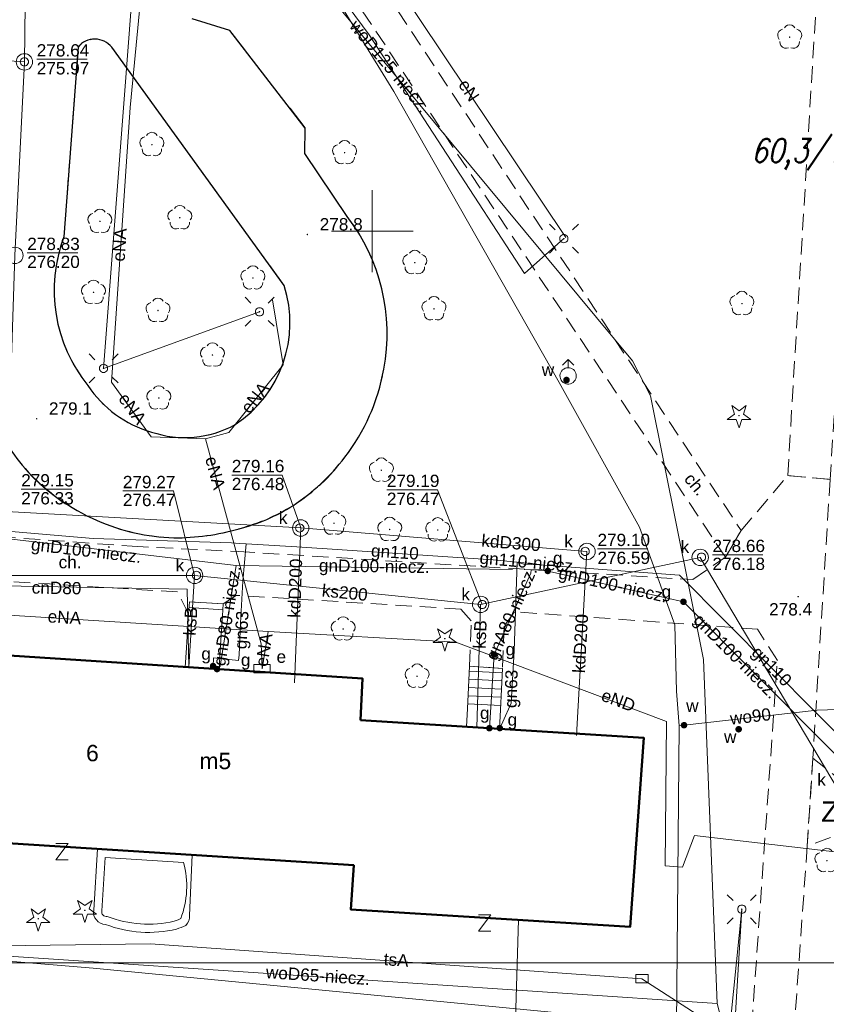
# Model space of a CAD drawing. Extents: x 0 to 6569664, y 0 to 5584502.
# Tile 43 of 64: x 6568428 to 6568478, y 5584103 to 5584163. Entities that reach past the tile are written whole.
import ezdxf
from ezdxf.enums import TextEntityAlignment as Align

# ---------------------------------------------------------------- set-up
doc = ezdxf.new("R2010")
doc.units = 0
doc.header["$PDSIZE"] = 0.75
for name, pattern in [('GAK', [3.5, 2, -0.7, 0.1, -0.7]), ('PRZER2-1', [1.5, 1, -0.5]), ('PRZER3-1', [2, 1.5, -0.5])]:
    doc.linetypes.add(name, pattern=pattern)
doc.layers.get('0').update_dxf_attribs({"linetype": 'CONTINUOUS'})
doc.layers.get('Defpoints').update_dxf_attribs({"linetype": 'CONTINUOUS'})
for name, color, linetype, lineweight in [('alarm', 51, 'CONTINUOUS', 50), ('EGBS', 7, 'CONTINUOUS', 18), ('EGBT', 7, 'CONTINUOUS', 18), ('EGBU', 7, 'CONTINUOUS', 50), ('EGBU_O', 7, 'CONTINUOUS', 50), ('GEPADR_O', 7, 'CONTINUOUS', 18), ('GEPPHC', 7, 'CONTINUOUS', 18), ('GUPPRZ_O', 7, 'CONTINUOUS', 18), ('OTKC', 7, 'CONTINUOUS', 18), ('OTKC_O', 7, 'CONTINUOUS', 18), ('OTKJ', 7, 'CONTINUOUS', 18), ('OTKK', 7, 'CONTINUOUS', 25), ('OTRN', 7, 'CONTINUOUS', 13), ('OTRN_O', 7, 'CONTINUOUS', 13), ('ramka sekcji', 7, 'CONTINUOUS', 18), ('siec', 7, 'GAK', 70), ('SUEO', 7, 'CONTINUOUS', 18), ('SUPK', 7, 'CONTINUOUS', 18), ('SUPW', 7, 'CONTINUOUS', 18), ('SUPW_O', 7, 'CONTINUOUS', 18)]:
    doc.layers.add(name, color=color, linetype=linetype, lineweight=lineweight)
for name, color, linetype, lineweight, true_color in [('OTZG', 7, 'CONTINUOUS', 18, 0x008000), ('OTZL', 7, 'CONTINUOUS', 18, 0x008000), ('SUCP', 7, 'CONTINUOUS', 18, 0xd200d2), ('SUCP_O', 7, 'CONTINUOUS', 18, 0xd200d2), ('SUEP', 1, 'CONTINUOUS', 18, 0xff0000), ('SUEP_O', 1, 'CONTINUOUS', 18, 0xff0000), ('SUES', 1, 'CONTINUOUS', 18, 0xff0000), ('SUES_O', 1, 'CONTINUOUS', 18, 0xff0000), ('SUGP', 7, 'CONTINUOUS', 18, 0xbfbf00), ('SUGP_O', 7, 'CONTINUOUS', 18, 0xbfbf00), ('SUGU', 7, 'CONTINUOUS', 18, 0xbfbf00), ('SUGU_O', 7, 'CONTINUOUS', 18, 0xbfbf00), ('SUGW', 7, 'CONTINUOUS', 18, 0xbfbf00), ('SUGW_O', 7, 'CONTINUOUS', 18, 0xbfbf00), ('SUKP', 7, 'CONTINUOUS', 18, 0x803300), ('SUKP_O', 7, 'CONTINUOUS', 18, 0x803300), ('SUTP', 7, 'CONTINUOUS', 18, 0xff9100), ('SUTP_O', 7, 'CONTINUOUS', 18, 0xff9100), ('SUWH', 5, 'CONTINUOUS', 18, 0x0000ff), ('SUWP', 5, 'CONTINUOUS', 18, 0x0000ff), ('SUWP_O', 5, 'CONTINUOUS', 18, 0x0000ff), ('SUWW', 5, 'CONTINUOUS', 18, 0x0000ff), ('SUWW_O', 5, 'CONTINUOUS', 18, 0x0000ff)]:
    doc.layers.add(name, color=color, linetype=linetype, lineweight=lineweight, true_color=true_color)
doc.styles.add('Arial', font='arial.ttf')
doc.styles.add('GEO-INFO', font='arial.ttf')
doc.styles.add('UZBROJENIE', font='SIMPLEX.shx', dxfattribs={"width": 0.8, "oblique": 15.00003, "height": 0.9})
doc.dimstyles.get("Standard").update_dxf_attribs({"dimtxt": 0.18, "dimasz": 0.18, "dimexe": 0.18, "dimexo": 0.0625, "dimgap": 0.09, "dimtad": 0, "dimtih": 1, "dimtoh": 1, "dimdec": 4, "dimzin": 0, "dimdsep": 46, "dimtxsty": 'Standard', "dimcen": 0.09, "dimadec": 0, "dimazin": 0, "dimtfac": 1, "dimtdec": 4, "dimtofl": 0, "dimtmove": 0, "dimatfit": 3, "dimfxl": 0, "dimtolj": 1, "dimtzin": 0, "dimarcsym": 0})

# ---------------------------------------------------------------- blocks, each defined once
blk = doc.blocks.new('D_GSPRDL1')
blk.add_hatch(color=0).paths.add_polyline_path([(0, -0.045), (0.013906, -0.042798), (0.02645, -0.036406), (0.036406, -0.02645), (0.042798, -0.013906), (0.045, 0), (0.042798, 0.013906), (0.036406, 0.02645), (0.02645, 0.036406), (0.013906, 0.042798), (0, 0.045), (-0.013906, 0.042798), (-0.02645, 0.036406), (-0.036406, 0.02645), (-0.042798, 0.013906), (-0.045, 0), (-0.042798, -0.013906), (-0.036406, -0.02645), (-0.02645, -0.036406), (-0.013906, -0.042798)])
at = {"color": 0}
for points in [[(-0.324277, 0.563333), (-0.240553, 0.662679), (-0.127956, 0.727494), (0, 0.75), (0.127956, 0.727494), (0.240553, 0.662679), (0.324277, 0.563333)], [(-0.635969, -0.134326), (-0.70458, -0.024001), (-0.731429, 0.103115), (-0.713292, 0.231763), (-0.652348, 0.346501), (-0.55591, 0.433559), (-0.435555, 0.482485)], [(0.435555, 0.482485), (0.55591, 0.433559), (0.652348, 0.346501), (0.713292, 0.231763), (0.731429, 0.103115), (0.70458, -0.024001), (0.635969, -0.134326)], [(-0.068773, -0.646351), (-0.194901, -0.677512), (-0.324092, -0.663766), (-0.440839, -0.606763), (-0.531129, -0.513345), (-0.584125, -0.394725), (-0.593465, -0.265141)], [(0.593465, -0.265141), (0.584125, -0.394725), (0.531129, -0.513345), (0.440839, -0.606763), (0.324092, -0.663766), (0.194901, -0.677512), (0.068773, -0.646351)]]:
    blk.add_lwpolyline(points, dxfattribs=at)
blk = doc.blocks.new('D_GSPRDI1')
blk.add_hatch(color=0).paths.add_polyline_path([(0, -0.045), (0.013906, -0.042798), (0.02645, -0.036406), (0.036406, -0.02645), (0.042798, -0.013906), (0.045, 0), (0.042798, 0.013906), (0.036406, 0.02645), (0.02645, 0.036406), (0.013906, 0.042798), (0, 0.045), (-0.013906, 0.042798), (-0.02645, 0.036406), (-0.036406, 0.02645), (-0.042798, 0.013906), (-0.045, 0), (-0.042798, -0.013906), (-0.036406, -0.02645), (-0.02645, -0.036406), (-0.013906, -0.042798)])
at = {"color": 0}
blk.add_lwpolyline([(0.272471, 0.088531), (0.713338, -0.231778), (0.168396, -0.231778), (0, -0.750048), (-0.168396, -0.231778), (-0.713338, -0.231778), (-0.272471, 0.088531), (-0.440867, 0.606801), (0, 0.286493), (0.440867, 0.606801)], close=True, dxfattribs=at)
blk = doc.blocks.new('D_GSPWPN1')
blk.add_hatch(color=0).paths.add_polyline_path([(-0.045, 0), (-0.043467, -0.011647), (-0.038971, -0.0225), (-0.03182, -0.03182), (-0.0225, -0.038971), (-0.011647, -0.043467), (0, -0.045), (0.011647, -0.043467), (0.0225, -0.038971), (0.03182, -0.03182), (0.038971, -0.0225), (0.043467, -0.011647), (0.045, 0), (0.043467, 0.011647), (0.038971, 0.0225), (0.03182, 0.03182), (0.0225, 0.038971), (0.011647, 0.043467), (0, 0.045), (-0.011647, 0.043467), (-0.0225, 0.038971), (-0.03182, 0.03182), (-0.038971, 0.0225), (-0.043467, 0.011647)])
blk = doc.blocks.new('D_GUPIKP1_3')
at = {"color": 0}
blk.add_lwpolyline([(0.375, -0.25), (-0.375, -0.25), (-0.375, 0.25), (0.375, 0.25)], close=True, dxfattribs=at)
blk = doc.blocks.new('D_GUPWZA1')
blk.add_hatch(color=0).paths.add_polyline_path([(-0.2, 0), (-0.193185, -0.051764), (-0.173205, -0.1), (-0.141421, -0.141421), (-0.1, -0.173205), (-0.051764, -0.193185), (0, -0.2), (0.051764, -0.193185), (0.1, -0.173205), (0.141421, -0.141421), (0.173205, -0.1), (0.193185, -0.051764), (0.2, 0), (0.193185, 0.051764), (0.173205, 0.1), (0.141421, 0.141421), (0.1, 0.173205), (0.051764, 0.193185), (0, 0.2), (-0.051764, 0.193185), (-0.1, 0.173205), (-0.141421, 0.141421), (-0.173205, 0.1), (-0.193185, 0.051764)])
blk = doc.blocks.new('D_GUPESE1')
at = {"color": 0}
blk.add_lwpolyline([(-0.5, -0.25), (-0.5, 0.25), (0.5, 0.25), (0.5, -0.25)], close=True, dxfattribs=at)
blk = doc.blocks.new('D_GUPIWZ1_1')
at = {"color": 0}
blk.add_lwpolyline([(0, 0.25), (0.064705, 0.241481), (0.125, 0.216506), (0.176777, 0.176777), (0.216506, 0.125), (0.241481, 0.064705), (0.25, 0), (0.241481, -0.064705), (0.216506, -0.125), (0.176777, -0.176777), (0.125, -0.216506), (0.064705, -0.241481), (0, -0.25), (-0.064705, -0.241481), (-0.125, -0.216506), (-0.176777, -0.176777), (-0.216506, -0.125), (-0.241481, -0.064705), (-0.25, 0), (-0.241481, 0.064705), (-0.216506, 0.125), (-0.176777, 0.176777), (-0.125, 0.216506), (-0.064705, 0.241481)], close=True, dxfattribs=at)
blk = doc.blocks.new('D_GUPWDT1')
at = {"color": 0}
for points in [[(-0.353553, 0.646447), (0, 1), (0.353553, 0.646447)], [(0, 0.5), (0, 1)]]:
    blk.add_lwpolyline(points, dxfattribs=at)
blk.add_lwpolyline([(0, 0.5), (0.086824, 0.492404), (0.17101, 0.469846), (0.25, 0.433013), (0.321394, 0.383022), (0.383022, 0.321394), (0.433013, 0.25), (0.469846, 0.17101), (0.492404, 0.086824), (0.5, 0), (0.492404, -0.086824), (0.469846, -0.17101), (0.433013, -0.25), (0.377875, -0.32743), (0.309079, -0.393027), (0.229113, -0.444418), (0.140866, -0.479746), (0.047528, -0.497736), (-0.047528, -0.497736), (-0.140866, -0.479746), (-0.229113, -0.444418), (-0.309079, -0.393027), (-0.377875, -0.32743), (-0.433013, -0.25), (-0.4725, -0.163534), (-0.494911, -0.071157), (-0.499434, 0.023791), (-0.485906, 0.117879), (-0.454816, 0.207708), (-0.407288, 0.290028), (-0.34504, 0.361867), (-0.27032, 0.420627), (-0.185831, 0.464184), (-0.094626, 0.490964)], close=True, dxfattribs=at)
blk = doc.blocks.new('D_GUPGZA1')
blk.add_hatch(color=0).paths.add_polyline_path([(-0.2, 0), (-0.193185, -0.051764), (-0.173205, -0.1), (-0.141421, -0.141421), (-0.1, -0.173205), (-0.051764, -0.193185), (0, -0.2), (0.051764, -0.193185), (0.1, -0.173205), (0.141421, -0.141421), (0.173205, -0.1), (0.193185, -0.051764), (0.2, 0), (0.193185, 0.051764), (0.173205, 0.1), (0.141421, 0.141421), (0.1, 0.173205), (0.051764, 0.193185), (0, 0.2), (-0.051764, 0.193185), (-0.1, 0.173205), (-0.141421, 0.141421), (-0.173205, 0.1), (-0.193185, 0.051764)])
blk = doc.blocks.new('D_GUPGUT1')
blk.add_hatch(color=0).paths.add_polyline_path([(-0.2, 0), (-0.193185, -0.051764), (-0.173205, -0.1), (-0.141421, -0.141421), (-0.1, -0.173205), (-0.051764, -0.193185), (0, -0.2), (0.051764, -0.193185), (0.1, -0.173205), (0.141421, -0.141421), (0.173205, -0.1), (0.193185, -0.051764), (0.2, 0), (0.193185, 0.051764), (0.173205, 0.1), (0.141421, 0.141421), (0.1, 0.173205), (0.051764, 0.193185), (0, 0.2), (-0.051764, 0.193185), (-0.1, 0.173205), (-0.141421, 0.141421), (-0.173205, 0.1), (-0.193185, 0.051764)])
blk = doc.blocks.new('D_GEPPHC1')
at = {"color": 0}
blk.add_lwpolyline([(-0.375, 0.5), (0.375, 0.5), (-0.375, -0.5), (0.375, -0.5)], dxfattribs=at)
blk = doc.blocks.new('D_GUPELA2')
blk.add_hatch(color=0).paths.add_polyline_path([(-0.001087, 0.044987), (0.011881, 0.043403), (0.021281, 0.03965), (0.030065, 0.033482), (0.038133, 0.023893), (0.043117, 0.012881), (0.044986, 0.001113), (0.044323, -0.007777), (0.040557, -0.019497), (0.033417, -0.030138), (0.024849, -0.037517), (0.013788, -0.042836), (0.002013, -0.044955), (-0.00982, -0.043916), (-0.020466, -0.040077), (-0.029541, -0.033946), (-0.036867, -0.025804), (-0.04187, -0.01649), (-0.04461, -0.005909), (-0.044532, 0.006476), (-0.041285, 0.017903), (-0.034764, 0.028574), (-0.024479, 0.03776), (-0.013449, 0.042943)])
at = {"color": 0}
for points in [[(-0.883883, 0.883883), (-0.53033, 0.53033)], [(0.883883, 0.883883), (0.53033, 0.53033)], [(-0.883883, -0.883883), (-0.53033, -0.53033)], [(0.883883, -0.883883), (0.53033, -0.53033)]]:
    blk.add_lwpolyline(points, dxfattribs=at)
blk = doc.blocks.new('D_GUPELA1')
at = {"color": 0}
blk.add_lwpolyline([(0, 0.25), (0.064705, 0.241481), (0.125, 0.216506), (0.176777, 0.176777), (0.216506, 0.125), (0.241481, 0.064705), (0.25, 0), (0.241481, -0.064705), (0.216506, -0.125), (0.176777, -0.176777), (0.125, -0.216506), (0.064705, -0.241481), (0, -0.25), (-0.064705, -0.241481), (-0.125, -0.216506), (-0.176777, -0.176777), (-0.216506, -0.125), (-0.241481, -0.064705), (-0.25, 0), (-0.241481, 0.064705), (-0.216506, 0.125), (-0.176777, 0.176777), (-0.125, 0.216506), (-0.064705, 0.241481)], close=True, dxfattribs=at)
blk = doc.blocks.new('*D45')
at = {"layer": 'Defpoints', "color": 0}
for p in [(6568647.5, 5584150), (6568650, 5584150), (0, 0)]:
    blk.add_point(p, dxfattribs=at)
at = {"layer": 'ramka sekcji', "color": 0, "lineweight": -2}
blk.add_line((6568649.938, 5584150), (6568647.5, 5584150), dxfattribs=at)
at = {"layer": 'ramka sekcji', "color": 0, "insert": (6568644.106, 5584150), "char_height": 0.75, "attachment_point": 5, "style": 'GEO-INFO'}
blk.add_mtext('\\A1;5584150.0000', dxfattribs=at)
blk = doc.blocks.new('*D46')
at = {"layer": 'Defpoints', "color": 0}
for p in [(6568650, 5584152.5), (6568650, 5584150), (0, 0)]:
    blk.add_point(p, dxfattribs=at)
at = {"layer": 'ramka sekcji', "color": 0, "lineweight": -2}
blk.add_line((6568650, 5584150.062), (6568650, 5584152.5), dxfattribs=at)
at = {"layer": 'ramka sekcji', "color": 0, "insert": (6568650, 5584155.896), "char_height": 0.75, "attachment_point": 5, "rotation": 90, "style": 'GEO-INFO'}
blk.add_mtext('\\A1;6568650.0000', dxfattribs=at)

msp = doc.modelspace()

# ---------------------------------------------------------------- linework, layer by layer
at = {"layer": 'EGBS', "linetype": 'Continuous', "lineweight": 18, "elevation": 10.18}
for points in [[(6568438.85, 5584127.41), (6568440.91, 5584127.28), (6568440.86, 5584126.56), (6568440.73, 5584124.48), (6568440.66126, 5584123.29731), (6568438.57906, 5584123.43233), (6568438.66, 5584124.61), (6568438.79, 5584126.67)], [(6568455.93, 5584123.49), (6568457.94, 5584123.35), (6568457.82, 5584120.83), (6568457.74785, 5584119.66536), (6568455.73842, 5584119.78985), (6568455.81, 5584120.9)]]:
    msp.add_lwpolyline(points, close=True, dxfattribs=at)
for points in [[(6568440.885, 5584126.92), (6568438.82189, 5584127.06327)], [(6568457.92757, 5584123.08887), (6568455.91585, 5584123.18466)], [(6568457.90378, 5584122.58943), (6568455.89271, 5584122.6852)], [(6568457.88, 5584122.09), (6568455.86957, 5584122.18573)], [(6568457.83243, 5584121.09113), (6568455.82329, 5584121.18681)], [(6568457.85622, 5584121.59057), (6568455.84643, 5584121.68627)]]:
    msp.add_lwpolyline(points, dxfattribs=at)
at = {"layer": 'EGBT', "linetype": 'Continuous', "lineweight": 18, "elevation": 10.18}
for points in [[(6568439.00984, 5584111.97749), (6568438.85, 5584108.29, -0.22138968), (6568438.62, 5584107.68, -0.02615891), (6568438.06, 5584107.46, -0.15334284), (6568433.73, 5584107.74, -0.45321519), (6568433.01, 5584108.61), (6568433.25049, 5584112.34401)], [(6568438.48909, 5584111.50962, -0.16030131), (6568438.31375, 5584108.09346), (6568438.31361, 5584108.09325), (6568438.15999, 5584108.02821), (6568437.92517, 5584107.94298, -0.15494926), (6568433.82914, 5584108.23424, -0.55656971), (6568433.50812, 5584108.56477), (6568433.71734, 5584111.81329)]]:
    msp.add_lwpolyline(points, format="xyb", close=True, dxfattribs=at)
at = {"layer": 'EGBU', "linetype": 'Continuous', "lineweight": 50, "elevation": 10.18}
msp.add_lwpolyline([(6568449.28, 5584120.19), (6568466.55, 5584119.12), (6568465.73, 5584107.6), (6568448.69, 5584108.65), (6568448.87, 5584111.35), (6568414.3, 5584113.55), (6568415.02, 5584124.96), (6568449.41, 5584122.73)], close=True, dxfattribs=at)
at = {"layer": 'GUPPRZ_O', "linetype": 'Continuous', "lineweight": 13, "elevation": 10.8, "flags": 128}
for points in [[(6568429.53474, 5584160.48071), (6568432.61474, 5584160.48071)], [(6568428.95677, 5584148.6824), (6568432.03677, 5584148.6824)], [(6568445.63221, 5584131.90911), (6568444.51067, 5584135.13918), (6568441.43067, 5584135.13918)], [(6568428.58976, 5584134.27036), (6568431.66976, 5584134.27036)], [(6568439.16401, 5584129.01816), (6568437.86615, 5584134.16442), (6568434.78615, 5584134.16442)], [(6568456.70317, 5584127.24258), (6568453.96628, 5584134.23675), (6568450.88628, 5584134.23675)], [(6568463.73, 5584130.63554), (6568466.81, 5584130.63554)], [(6568470.7413, 5584130.27148), (6568473.8213, 5584130.27148)]]:
    msp.add_lwpolyline(points, dxfattribs=at)
at = {"layer": 'OTKC', "linetype": 'PRZER2-1', "lineweight": 18, "elevation": 10.18}
msp.add_lwpolyline([(6568437.76, 5584180.94), (6568435.75, 5584181.1), (6568435.99, 5584184.59), (6568437.3, 5584183.48), (6568491.91, 5584180.66), (6568492.67, 5584180.62), (6568503.53, 5584180.07), (6568503.48, 5584177.51), (6568481.62, 5584178.62), (6568480.55, 5584177.7), (6568477.92, 5584134.87), (6568475.33, 5584135.1), (6568477.08, 5584164.07), (6568468.54, 5584164.7), (6568465.7, 5584166.83), (6568467.01, 5584179.39), (6568439.97843, 5584180.94735), (6568472.49, 5584131.76), (6568471.53, 5584130.13)], close=True, dxfattribs=at)
for points in [[(6568369.74, 5584143.83), (6568386.41, 5584127.46), (6568392.32, 5584126.6), (6568393.35, 5584126.66), (6568412.9, 5584130.6), (6568423.13, 5584132.34), (6568425.75, 5584131.49), (6568435.35, 5584130.8), (6568441.83, 5584130.47), (6568469.55, 5584128.76), (6568471.53, 5584130.13), (6568472.49, 5584131.76), (6568475.33, 5584135.1), (6568477.92, 5584134.87), (6568476.86, 5584117.88), (6568476.52, 5584112.51), (6568475.6, 5584099.68)], [(6568472.72, 5584095.56), (6568474.7, 5584123.83), (6568473.49, 5584125.74), (6568458.66, 5584126.8), (6568458.04, 5584125.93), (6568457.94, 5584123.35), (6568455.93, 5584123.49), (6568456.03, 5584126.25), (6568455.4, 5584126.96), (6568441.7, 5584127.8), (6568440.91, 5584127.28), (6568438.85, 5584127.41), (6568438.79, 5584126.67), (6568438.12, 5584128.01), (6568424.62, 5584128.85)], [(6568540.15, 5584108.52), (6568520.91, 5584110.15), (6568519.64, 5584108.25), (6568519.17, 5584108.37), (6568519.19, 5584108.63), (6568517.17, 5584108.77), (6568516.69, 5584108.78), (6568515.83, 5584110.46), (6568502.37, 5584111.8), (6568501.97, 5584111.57), (6568500.03, 5584111.7), (6568499.81, 5584111.91), (6568493.47, 5584112.5), (6568490.73, 5584112.75), (6568479.35, 5584113.57), (6568476.52, 5584112.51), (6568476.86, 5584117.88), (6568479.73, 5584115.61), (6568491.01268, 5584114.97983), (6568500.96, 5584114.03), (6568505.54, 5584113.65), (6568514.58, 5584112.84), (6568518.41, 5584112.57), (6568540.29, 5584110.57)]]:
    msp.add_lwpolyline(points, dxfattribs=at)
at = {"layer": 'OTKJ', "linetype": 'PRZER3-1', "lineweight": 18, "elevation": 10.18}
msp.add_lwpolyline([(6568439.02, 5584162.95), (6568441.31, 5584162.24), (6568445.91, 5584156.29), (6568445.89, 5584154.74), (6568448.46, 5584150.9, -0.08767072), (6568450.35, 5584147.3, -0.11854254), (6568450.7, 5584141.59, -0.11667863), (6568448.32, 5584136.22, -0.0950463), (6568445.16, 5584133.27, -0.0630929), (6568441.87, 5584131.86, -0.08233911), (6568437.89, 5584131.31, -0.09394736), (6568433.22, 5584132.37, -0.21417363), (6568426.73, 5584139.13), (6568425.66, 5584139.39), (6568425.33, 5584141.34), (6568426.49, 5584156.92), (6568425.11, 5584159.08), (6568426.59, 5584183.83, 0.11287618)], format="xyb", dxfattribs=at)
msp.add_lwpolyline([(6568432.06, 5584161.23), (6568431.19, 5584149.65, 0.26522018), (6568432.65, 5584140.59, 0.17554007), (6568436.53, 5584137.76, 0.2125332), (6568441.64, 5584138.22, 0.33717254), (6568444.62, 5584146.69), (6568434.11, 5584161.22, 0.47621467)], format="xyb", close=True, dxfattribs=at)
at = {"layer": 'OTKK', "linetype": 'Continuous', "lineweight": 25, "elevation": 10.18}
msp.add_lwpolyline([(6568426.59, 5584183.83), (6568425.11, 5584159.08), (6568426.49, 5584156.92), (6568425.33, 5584141.34), (6568425.66, 5584139.39), (6568426.73, 5584139.13, 0.09173005), (6568428.82, 5584135.53, 0.1065408), (6568433.22, 5584132.37, 0.09842227), (6568437.89, 5584131.31, 0.07089431), (6568441.87, 5584131.86, 0.07847387), (6568445.16, 5584133.27, 0.0853365), (6568448.32, 5584136.22, 0.12180849), (6568450.7, 5584141.59, 0.21430713), (6568448.46, 5584150.9), (6568445.89, 5584154.74), (6568445.91, 5584156.29), (6568441.31, 5584162.24), (6568439.02, 5584162.95)], format="xyb", dxfattribs=at)
msp.add_lwpolyline([(6568432.06, 5584161.23), (6568431.19, 5584149.65, 0.26522018), (6568432.65, 5584140.59, 0.17554007), (6568436.53, 5584137.76, 0.2125332), (6568441.64, 5584138.22, 0.33717254), (6568444.62, 5584146.69), (6568434.11, 5584161.22, 0.47621467)], format="xyb", close=True, dxfattribs=at)
at = {"layer": 'ramka sekcji'}
for q in [(6568450, 5584152.5), (6568447.5, 5584150), (6568450, 5584147.5), (6568452.5, 5584150)]:
    msp.add_line((6568450, 5584150), q, dxfattribs=at)
at = {"layer": 'siec', "linetype": 'ByBlock', "lineweight": 20}
msp.add_line((6568238.01967, 5584105.39829), (6568734.39713, 5584105.39829), dxfattribs=at)
at = {"layer": 'SUCP', "linetype": 'Continuous', "lineweight": 18, "elevation": 10.14}
msp.add_lwpolyline([(6568411.70617, 5584128.6601), (6568438.71867, 5584128.1766), (6568438.81509, 5584123.41702)], dxfattribs=at)
at = {"layer": 'SUEP', "linetype": 'Continuous', "lineweight": 18, "elevation": 10.14}
for points in [[(6568437.44292, 5584180.58466), (6568435.23993, 5584157.53449), (6568434.09548, 5584140.80846), (6568436.51883, 5584137.45942), (6568439.82046, 5584137.35195)], [(6568461.79398, 5584149.61603), (6568449.85287, 5584167.47355), (6568449.98499, 5584168.08529), (6568449.93649, 5584168.74472), (6568449.52214, 5584169.07941), (6568448.83989, 5584169.25063), (6568442.57772, 5584178.69067), (6568439.5663, 5584177.23176), (6568438.23449, 5584177.36461), (6568437.48909, 5584178.55509), (6568436.67093, 5584180.73472)], [(6568436.53, 5584179.9), (6568434.89, 5584158.32), (6568433.61, 5584141.64), (6568443.12, 5584145.09)], [(6568436.53, 5584179.9), (6568449.8, 5584161.98), (6568459.28, 5584147.43), (6568461.68, 5584149.55)], [(6568420.97982, 5584150.48021), (6568418.79018, 5584127.1702), (6568443.65225, 5584125.60042)], [(6568439.82046, 5584137.35195), (6568441.25556, 5584137.74048), (6568444.56265, 5584141.86341), (6568443.92165, 5584145.81545)], [(6568439.82046, 5584137.35195), (6568443.22196, 5584124.84482), (6568443.28, 5584123.33)], [(6568443.65225, 5584125.60042), (6568443.28, 5584123.33)], [(6568443.65225, 5584125.60042), (6568455.08447, 5584124.95067), (6568467.94072, 5584120.1213), (6568467.86492, 5584111.3132), (6568468.91648, 5584111.22184), (6568469.64956, 5584113.15943), (6568480.30241, 5584111.9136), (6568488.37475, 5584111.7786), (6568495.46762, 5584111.36396), (6568497.43263, 5584111.14226)], [(6568469.90566, 5584078.94508), (6568471.50229, 5584091.62664), (6568472.53, 5584108.67), (6568471.33, 5584096.82), (6568465.16, 5584089.99), (6568454.64, 5584080.16), (6568433.18, 5584081.43), (6568430.13, 5584076.26), (6568437.23, 5584075.62), (6568458.39, 5584074.07), (6568485.96, 5584072.19), (6568490, 5584072.02)]]:
    msp.add_lwpolyline(points, dxfattribs=at)
at = {"layer": 'SUGP', "linetype": 'Continuous', "lineweight": 18, "elevation": 10.14}
for points in [[(6568424.22, 5584184.8), (6568423.76, 5584179.29), (6568423.11, 5584168.38), (6568422.82, 5584164.14), (6568422.54, 5584161.36), (6568422.51, 5584158.86), (6568423.05, 5584156.21), (6568423.41, 5584153.99), (6568423.39, 5584150.71), (6568422.91, 5584144.31), (6568422.69, 5584140.74), (6568422.47, 5584138.23), (6568422.3, 5584137.59), (6568421.79, 5584135.36), (6568421.54, 5584132.26), (6568424.86, 5584131.95), (6568432.98, 5584131.27), (6568441.41, 5584131), (6568441.9, 5584130.96), (6568442.31, 5584130.95), (6568445.39, 5584130.76), (6568457.36, 5584129.97), (6568458.83, 5584129.82)], [(6568426.09, 5584131.45), (6568441.69331, 5584129.6251), (6568458.55, 5584129.38)], [(6568442.31, 5584130.95), (6568442.11, 5584128.66), (6568441.97, 5584126.1), (6568441.88, 5584124.17)], [(6568441.69331, 5584129.6251), (6568440.72689, 5584123.48689), (6568440.52942, 5584123.30586)], [(6568458.83, 5584129.82), (6568458.65, 5584124.43), (6568458.47, 5584121.23), (6568457.95, 5584120.1)], [(6568458.83, 5584129.82), (6568460.23, 5584129.69), (6568460.23, 5584129.39)], [(6568458.83, 5584129.82), (6568459.24, 5584129.71), (6568460.2, 5584129.67), (6568468.74, 5584129.03), (6568479.87, 5584117.82), (6568483.1, 5584115), (6568488.73, 5584114.5), (6568494.42, 5584113.87), (6568496.56, 5584113.72), (6568499.7, 5584113.6), (6568500.52, 5584113.54), (6568512.13, 5584112.31), (6568519.66, 5584110.17), (6568521.23, 5584109.76), (6568528, 5584107.85), (6568532.26, 5584106.05), (6568534.85, 5584104.78), (6568536.97, 5584103.5), (6568540.76, 5584100.95), (6568556.2, 5584098.63), (6568558.41, 5584097.38), (6568559.66, 5584096.55), (6568560.85, 5584096.57), (6568561.32, 5584095.93)], [(6568459.68, 5584129.36), (6568459.67, 5584129.16), (6568457.43248, 5584124.19156), (6568457.13707, 5584119.7032)], [(6568459.26, 5584129.37), (6568459.68, 5584129.36), (6568460.15, 5584129.36), (6568460.23, 5584129.39)], [(6568460.23, 5584129.39), (6568460.36, 5584129.36), (6568468.97, 5584127.41), (6568482.56885, 5584113.75276), (6568488.21736, 5584113.58955)], [(6568441.88, 5584124.17), (6568441.84, 5584123.84), (6568440.32, 5584124), (6568440.29, 5584123.49)], [(6568457.95, 5584120.1), (6568457.77, 5584119.71)]]:
    msp.add_lwpolyline(points, dxfattribs=at)
at = {"layer": 'SUKP', "linetype": 'Continuous', "lineweight": 18, "elevation": 10.14}
for points in [[(6568445.63221, 5584131.90911), (6568427.68959, 5584132.91239), (6568428.20677, 5584148.52686), (6568428.78474, 5584160.32517), (6568429.02792, 5584181.22102)], [(6568417.45037, 5584161.06779), (6568428.78474, 5584160.32517)], [(6568445.25156, 5584122.471), (6568445.63221, 5584131.90911)], [(6568463.08995, 5584130.47681), (6568445.63221, 5584131.90911)], [(6568462.44291, 5584119.25619), (6568463.08995, 5584130.47681)], [(6568503.66204, 5584115.95698), (6568495.58998, 5584114.56325), (6568478.41041, 5584115.94153), (6568469.9913, 5584130.11594), (6568456.60287, 5584127.2528), (6568439.16401, 5584129.01816), (6568422.56041, 5584129.02113), (6568407.91032, 5584128.61621), (6568388.43, 5584114.48)], [(6568439.16401, 5584129.01816), (6568438.81509, 5584123.41702)], [(6568456.60287, 5584127.2528), (6568456.37147, 5584119.75063)]]:
    msp.add_lwpolyline(points, dxfattribs=at)
at = {"layer": 'SUPK', "linetype": 'Continuous', "lineweight": 18, "elevation": 10.14}
for points in [[(6568428.78474, 5584159.82517, -1), (6568428.78474, 5584160.82517, -1)], [(6568428.20677, 5584148.02686, -1), (6568428.20677, 5584149.02686, -1)], [(6568445.63221, 5584131.40911, -1), (6568445.63221, 5584132.40911, -1)], [(6568463.08995, 5584129.97681, -1), (6568463.08995, 5584130.97681, -1)], [(6568469.9913, 5584129.61594, -1), (6568469.9913, 5584130.61594, -1)], [(6568439.16401, 5584128.51816, -1), (6568439.16401, 5584129.51816, -1)], [(6568456.60287, 5584126.7528, -1), (6568456.60287, 5584127.7528, -1)]]:
    msp.add_lwpolyline(points, format="xyb", close=True, dxfattribs=at)
at = {"layer": 'SUTP', "linetype": 'Continuous', "lineweight": 18, "elevation": 10.14}
for points in [[(6568482.03767, 5584094.3726), (6568466.43683, 5584104.43236), (6568436.46711, 5584106.56637), (6568425.75835, 5584106.40837), (6568412.10577, 5584108.08259), (6568402.49175, 5584120.7497), (6568380.42882, 5584125.50579)], [(6568403.06601, 5584107.54707), (6568432.98599, 5584105.0814), (6568462.81527, 5584102.20552), (6568477.67628, 5584101.43695)]]:
    msp.add_lwpolyline(points, dxfattribs=at)
at = {"layer": 'SUWP', "linetype": 'Continuous', "lineweight": 18, "elevation": 10.14}
for points in [[(6568469.60797, 5584083.94642), (6568472.04029, 5584099.03058), (6568471.0239, 5584102.91701), (6568470.20422, 5584123.8972), (6568466.97156, 5584139.96505), (6568465.85696, 5584142.09662), (6568436.13586, 5584177.91194), (6568436.20096, 5584187.07119), (6568440.82398, 5584218.04271)], [(6568439.80763, 5584216.68791), (6568440.17463, 5584209.94211), (6568440.94012, 5584204.09153), (6568440.10086, 5584186.18933), (6568440.32552, 5584183.50202), (6568439.90859, 5584177.05615), (6568451.30852, 5584158.51161), (6568461.39799, 5584140.77024), (6568466.2919, 5584131.96262), (6568468.4488, 5584126.00995), (6568468.54088, 5584121.97083), (6568468.71833, 5584119.84295), (6568468.54351, 5584101.59928), (6568468.63728, 5584098.98029), (6568468.65153, 5584098.65045)], [(6568468.71833, 5584119.84295), (6568469.00779, 5584119.88668), (6568477.12647, 5584120.81136), (6568484.79711, 5584121.04887)], [(6568471.0239, 5584102.91701), (6568422.32755, 5584106.18167), (6568422.56693, 5584113.0239)], [(6568458.56808, 5584098.86054), (6568458.65343, 5584099.22167), (6568458.92106, 5584108.01957)]]:
    msp.add_lwpolyline(points, dxfattribs=at)

# ---------------------------------------------------------------- block references
at = {"layer": 'GEPPHC', "linetype": 'Continuous', "lineweight": 18}
for p in [(6568431.07966, 5584112.16985, 10.24), (6568456.84485, 5584107.83057, 10.24)]:
    msp.add_blockref('D_GEPPHC1', p, dxfattribs=at)
at = {"layer": 'OTRN', "linetype": 'Continuous', "lineweight": 13}
for p in [(6568446.04, 5584149.8, 10.08), (6568429.53, 5584138.57, 10.08), (6568475.97, 5584127.72, 10.08)]:
    msp.add_blockref('D_GSPWPN1', p, dxfattribs=at)
at = {"layer": 'OTZG', "linetype": 'Continuous', "lineweight": 18}
for p in [(6568472.36, 5584138.76, 10.12), (6568454.42, 5584125.16, 10.12), (6568432.47, 5584108.6, 10.12), (6568429.63, 5584108.09, 10.12)]:
    msp.add_blockref('D_GSPRDI1', p, dxfattribs=at)
at = {"layer": 'OTZL', "linetype": 'Continuous', "lineweight": 18}
for p in [(6568475.45, 5584161.83, 10.12), (6568436.56, 5584155.28, 10.12), (6568448.31, 5584154.79, 10.12), (6568433.39, 5584150.6, 10.12), (6568438.26, 5584150.82, 10.12), (6568452.59, 5584148.09, 10.12), (6568442.72, 5584147.15, 10.12), (6568433, 5584146.27, 10.12), (6568436.93, 5584145.17, 10.12), (6568453.76, 5584145.27, 10.12), (6568472.54, 5584145.59, 10.12), (6568440.25, 5584142.45, 10.12), (6568436.98, 5584139.83, 10.12), (6568450.55, 5584135.43, 10.12), (6568447.66, 5584132.2, 10.12), (6568451.06, 5584131.82, 10.12), (6568453.99, 5584131.79, 10.12), (6568448.22, 5584125.75, 10.12), (6568452.73, 5584122.87, 10.12), (6568477.72, 5584111.63, 10.12)]:
    msp.add_blockref('D_GSPRDL1', p, dxfattribs=at)
at = {"layer": 'SUEO', "linetype": 'Continuous', "lineweight": 18}
for name, p in [('D_GUPELA2', (6568461.68, 5584149.55, 10.15)), ('D_GUPELA1', (6568461.68, 5584149.55, 10.16)), ('D_GUPELA2', (6568443.12, 5584145.09, 10.15)), ('D_GUPELA1', (6568443.12, 5584145.09, 10.16)), ('D_GUPELA2', (6568433.61, 5584141.64, 10.15)), ('D_GUPELA1', (6568433.61, 5584141.64, 10.16)), ('D_GUPELA2', (6568472.53, 5584108.67, 10.15)), ('D_GUPELA1', (6568472.53, 5584108.67, 10.16))]:
    msp.add_blockref(name, p, dxfattribs=at)
at = {"layer": 'SUES', "linetype": 'Continuous', "lineweight": 18}
msp.add_blockref('D_GUPESE1', (6568443.28, 5584123.33, 10.16), dxfattribs=at)
at = {"layer": 'SUGU', "linetype": 'Continuous', "lineweight": 18}
msp.add_blockref('D_GUPGUT1', (6568457.43248, 5584124.19156, 10.16), dxfattribs=at)
at = {"layer": 'SUGW', "linetype": 'Continuous', "lineweight": 18}
for p in [(6568460.7, 5584129.29, 10.16), (6568468.97, 5584127.41, 10.16), (6568440.29, 5584123.49, 10.16), (6568440.52942, 5584123.30586, 10.16), (6568457.13707, 5584119.7032, 10.16), (6568457.77, 5584119.71, 10.16)]:
    msp.add_blockref('D_GUPGZA1', p, dxfattribs=at)
at = {"layer": 'SUPK', "linetype": 'Continuous', "lineweight": 18}
msp.add_blockref('D_GUPIKP1_3', (6568466.43683, 5584104.43236, 10.16), dxfattribs=at)
at = {"layer": 'SUPW', "linetype": 'Continuous', "lineweight": 18}
for p in [(6568428.78474, 5584160.32517, 10.18), (6568445.57221, 5584131.90946, 10.18), (6568462.98, 5584130.48, 10.18), (6568470.07442, 5584130.13372, 10.18), (6568439.27903, 5584129.01814, 10.18), (6568456.70317, 5584127.24258, 10.18)]:
    msp.add_blockref('D_GUPIWZ1_1', p, dxfattribs=at)
at = {"layer": 'SUWH', "linetype": 'Continuous', "lineweight": 18}
msp.add_blockref('D_GUPWDT1', (6568461.94, 5584141.18, 10.16), dxfattribs=at)
at = {"layer": 'SUWW', "linetype": 'Continuous', "lineweight": 18}
for p in [(6568461.84, 5584140.93, 10.16), (6568469.00779, 5584119.88668, 10.16), (6568472.34, 5584119.64, 10.16)]:
    msp.add_blockref('D_GUPWZA1', p, dxfattribs=at)

# ---------------------------------------------------------------- texts
at = {"layer": 'alarm', "color": 0, "lineweight": 30, "style": 'UZBROJENIE', "oblique": 15.00003, "width": 0.8}
msp.add_text('60,3/125', height=1.44, dxfattribs=at).set_placement((6568473.11215, 5584154.19876))
at = {"layer": 'alarm', "color": 0, "linetype": 'Continuous', "lineweight": 30, "style": 'GEO-INFO'}
msp.add_text('Z49', height=1.25, dxfattribs=at).set_placement((6568478.87272, 5584114.62206, 10.74), align=Align.MIDDLE)
at = {"layer": 'EGBU_O', "linetype": 'Continuous', "lineweight": 0, "style": 'Arial'}
msp.add_text('m5', height=1, dxfattribs=at).set_placement((6568440.425, 5584117.20659, 10.8), align=Align.CENTER)
at = {"layer": 'GEPADR_O', "linetype": 'Continuous', "lineweight": 0, "style": 'Arial'}
msp.add_text('6', height=1, dxfattribs=at).set_placement((6568432.54164, 5584117.68693, 10.8))
at = {"layer": 'GUPPRZ_O', "linetype": 'Continuous', "lineweight": 0, "style": 'Arial'}
for s, p in [('278.64', (6568429.53474, 5584160.65321, 10.8)), ('275.97', (6568429.53474, 5584159.55821, 10.8)), ('278.83', (6568428.95677, 5584148.8549, 10.8)), ('276.20', (6568428.95677, 5584147.7599, 10.8)), ('279.16', (6568441.43067, 5584135.31168, 10.8)), ('279.15', (6568428.58976, 5584134.44286, 10.8)), ('279.27', (6568434.78615, 5584134.33692, 10.8)), ('276.48', (6568441.43067, 5584134.21668, 10.8)), ('279.19', (6568450.88628, 5584134.40925, 10.8)), ('276.33', (6568428.58976, 5584133.34786, 10.8)), ('276.47', (6568434.78615, 5584133.24192, 10.8)), ('276.47', (6568450.88628, 5584133.31425, 10.8)), ('279.10', (6568463.73, 5584130.80804, 10.8)), ('278.66', (6568470.7413, 5584130.44398, 10.8)), ('276.59', (6568463.73, 5584129.71304, 10.8)), ('276.18', (6568470.7413, 5584129.34898, 10.8))]:
    msp.add_text(s, height=0.75, dxfattribs=at).set_placement(p)
at = {"layer": 'OTKC_O', "linetype": 'Continuous', "lineweight": 0, "style": 'Arial'}
msp.add_text('ch.', height=0.75, rotation=310.0055595, dxfattribs=at).set_placement((6568469.4152, 5584134.33408, 10.8), align=Align.CENTER)
msp.add_text('ch.', height=0.75, dxfattribs=at).set_placement((6568431.57, 5584129.45114, 10.8), align=Align.CENTER)
at = {"layer": 'OTRN_O', "linetype": 'Continuous', "lineweight": 0, "style": 'Arial'}
for s, p in [('278.8', (6568446.79, 5584150.05, 10.8)), ('279.1', (6568430.28, 5584138.82, 10.8)), ('278.4', (6568474.19708, 5584126.57654, 10.8))]:
    msp.add_text(s, height=0.75, dxfattribs=at).set_placement(p)
at = {"layer": 'SUCP_O', "linetype": 'Continuous', "lineweight": 0, "style": 'Arial'}
msp.add_text('cnD80', height=0.75, rotation=358.9745608, dxfattribs=at).set_placement((6568430.73789, 5584127.88585, 10.8), align=Align.CENTER)
at = {"layer": 'SUEP_O', "linetype": 'Continuous', "lineweight": 0, "style": 'Arial'}
for s, rotation, p in [('eN', 303.7701808, (6568455.57947, 5584158.38165, 10.8)), ('eNA', 86.0857545, (6568434.9605, 5584149.15144, 10.8)), ('eNA', 51.2661331, (6568443.13804, 5584139.61831, 10.8)), ('eNA', 305.889428, (6568435.06939, 5584138.96189, 10.8)), ('eNA', 285.2144215, (6568440.06388, 5584135.16957, 10.8)), ('eNA', 356.3871744, (6568431.20272, 5584126.09241, 10.8)), ('eNA', 80.6888669, (6568443.75574, 5584124.41773, 10.8)), ('eND', 339.4116361, (6568464.87456, 5584121.04753, 10.8))]:
    msp.add_text(s, height=0.75, rotation=rotation, dxfattribs=at).set_placement(p, align=Align.CENTER)
at = {"layer": 'SUES_O', "linetype": 'Continuous', "lineweight": 0, "style": 'Arial'}
msp.add_text('e', height=0.75, dxfattribs=at).set_placement((6568444.74296, 5584123.68787, 10.8), align=Align.RIGHT)
at = {"layer": 'SUGP_O', "linetype": 'Continuous', "lineweight": 0, "style": 'Arial'}
for s, rotation, p in [('gnD100-niecz.', 353.3292181, (6568432.51402, 5584130.16302, 10.8)), ('gn110', 356.2240503, (6568451.35567, 5584130.07216, 10.8)), ('gn110-niecz.', 354.6948905, (6568459.50287, 5584129.46278, 10.8)), ('gnD100-niecz.', 359.1669671, (6568450.11739, 5584129.2091, 10.8)), ('gnD80-niecz.', 81.0526154, (6568441.50001, 5584126.51035, 10.8)), ('gnA80-niecz.', 65.7557784, (6568458.81884, 5584126.55527, 10.8)), ('gnD100-niecz.', 347.2388818, (6568464.60017, 5584128.09877, 10.8)), ('gn63', 86.8697509, (6568442.3909, 5584125.67013, 10.8)), ('gnD100-niecz.', 314.8772602, (6568471.90726, 5584123.83289, 10.8)), ('gn110', 314.7948199, (6568474.09674, 5584123.21822, 10.8)), ('gn63', 88.0873005, (6568458.83133, 5584122.09164, 10.8))]:
    msp.add_text(s, height=0.75, rotation=rotation, dxfattribs=at).set_placement(p, align=Align.CENTER)
at = {"layer": 'SUGU_O', "linetype": 'Continuous', "lineweight": 0, "style": 'Arial'}
msp.add_text('g', height=0.75, dxfattribs=at).set_placement((6568458.70926, 5584124.1416, 10.8), align=Align.RIGHT)
at = {"layer": 'SUGW_O', "linetype": 'Continuous', "lineweight": 0, "style": 'Arial'}
for p in [(6568461.60244, 5584129.70425, 10.8), (6568468.22, 5584127.66, 10.8), (6568440.1566, 5584123.87432, 10.8), (6568442.56746, 5584123.49703, 10.8), (6568457.14711, 5584120.2614, 10.8), (6568458.83108, 5584119.85572, 10.8)]:
    msp.add_text('g', height=0.75, dxfattribs=at).set_placement(p, align=Align.RIGHT)
at = {"layer": 'SUKP_O', "linetype": 'Continuous', "lineweight": 0, "style": 'Arial'}
for s, rotation, p in [('kdD300', 355.3056221, (6568458.42856, 5584130.63469, 10.8)), ('kdD200', 88.0542423, (6568445.66269, 5584128.22659, 10.8)), ('ks200', 354.1815164, (6568448.28422, 5584127.59963, 10.8)), ('ksB', 86.4353236, (6568439.28246, 5584126.19934, 10.8)), ('kdD200', 86.6996792, (6568463.05943, 5584124.84961, 10.8)), ('ksB', 87.4875279, (6568456.94038, 5584125.40419, 10.8))]:
    msp.add_text(s, height=0.75, rotation=rotation, dxfattribs=at).set_placement(p, align=Align.CENTER)
at = {"layer": 'SUPW_O', "linetype": 'Continuous', "lineweight": 0, "style": 'Arial'}
for p in [(6568444.82221, 5584132.15946, 10.8), (6568462.23, 5584130.73, 10.8), (6568469.32442, 5584130.38372, 10.8), (6568438.52903, 5584129.26814, 10.8), (6568455.95317, 5584127.49258, 10.8), (6568477.66041, 5584116.19153, 10.8)]:
    msp.add_text('k', height=0.75, dxfattribs=at).set_placement(p, align=Align.RIGHT)
at = {"layer": 'SUTP_O', "linetype": 'Continuous', "lineweight": 0, "style": 'Arial'}
msp.add_text('tsA', height=0.75, rotation=355.927101, dxfattribs=at).set_placement((6568451.43112, 5584105.20663, 10.8), align=Align.CENTER)
at = {"layer": 'SUWP_O', "linetype": 'Continuous', "lineweight": 0, "style": 'Arial'}
for s, rotation, p in [('woD125-niecz.', 309.6873649, (6568450.77057, 5584159.81687, 10.8)), ('wo90', 6.4977129, (6568473.10034, 5584120.05743, 10.8)), ('woD65-niecz.', 356.1645756, (6568446.65609, 5584104.25652, 10.8))]:
    msp.add_text(s, height=0.75, rotation=rotation, dxfattribs=at).set_placement(p, align=Align.CENTER)
at = {"layer": 'SUWW_O', "linetype": 'Continuous', "lineweight": 0, "style": 'Arial'}
for p in [(6568461.09, 5584141.18, 10.8), (6568469.8944, 5584120.69774, 10.8), (6568472.20318, 5584118.80674, 10.8)]:
    msp.add_text('w', height=0.75, dxfattribs=at).set_placement(p, align=Align.RIGHT)

# ---------------------------------------------------------------- dimensions: what is measured, and where the dimension line sits
at = {"layer": 'ramka sekcji'}
for offset, dtype, picture, middle in [((0, 2.5), 1, '*D46', (6568650, 5584155.8956787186)), ((-2.5, 0), 0, '*D45', (6568644.1063676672, 5584150))]:
    dim = msp.add_ordinate_dim(feature_location=(6568650, 5584150), offset=offset, dtype=dtype, origin=(0, 0), dimstyle='Standard', override={"dimtxt": 0.75, "dimtxsty": 'GEO-INFO'}, dxfattribs=at)
    dim.commit()
    dim.dimension.update_dxf_attribs({"geometry": picture, "text_midpoint": middle})

doc.saveas('drawing.dxf')
